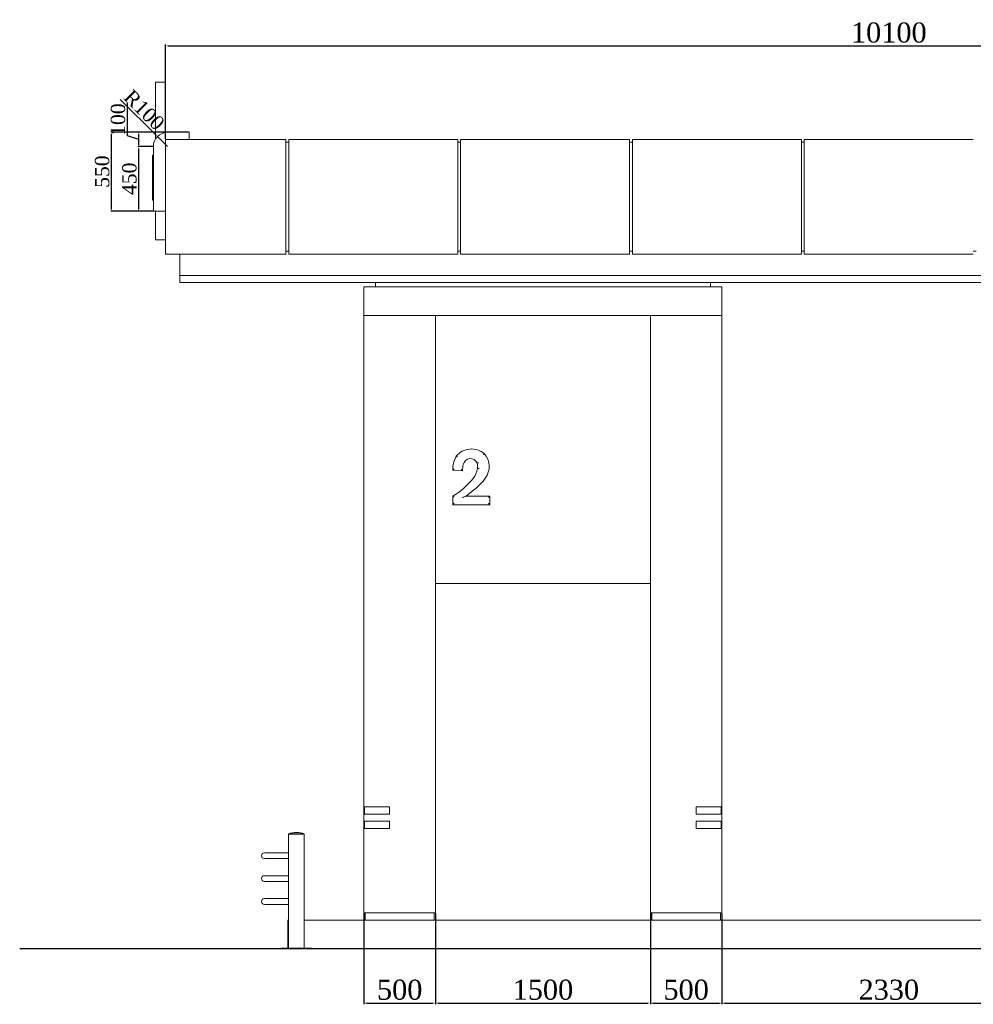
# Model space of a CAD drawing. Header units: feet. Extents: x 1874736 to 1903466, y 4612121 to 4660828.
# Tile 6 of 16: x 1874736 to 1881394, y 4642359 to 4649232. Entities that reach past the tile are written whole.
import ezdxf

# ---------------------------------------------------------------- set-up
doc = ezdxf.new("R2010")
doc.units = ezdxf.units.FT
doc.header["$MEASUREMENT"] = 0
doc.header["$PDMODE"] = 98
doc.header["$PDSIZE"] = 0.3
doc.styles.get("Standard").update_dxf_attribs({"font": 'times.ttf'})
doc.dimstyles.new('ISO-25', dxfattribs={"dimscale": 15, "dimtxt": 20, "dimasz": 2.5, "dimexe": 1.25, "dimexo": 0.625, "dimgap": 3, "dimtad": 1, "dimdec": 0, "dimtxsty": 'Standard', "dimcen": 2.5, "dimadec": 0, "dimazin": 0, "dimtfac": 1, "dimtdec": 0, "dimtmove": 0, "dimatfit": 3, "dimfxl": 1.25, "dimarcsym": 0})

# ---------------------------------------------------------------- blocks, each defined once
blk = doc.blocks.new('*D4988')
at = {"color": 0, "lineweight": -2, "transparency": 16777216}
for p, q in [((1875754.1, 4648400.9), (1875754.1, 4649058.4)), ((1875771.6, 4649049.6), (1885836.6, 4649049.6)), ((1885854.1, 4648400.9), (1885854.1, 4649058.4))]:
    blk.add_line(p, q, dxfattribs=at)
at = {"color": 0, "lineweight": 30, "transparency": 16777216}
for points in [[(1875771.6, 4649052.5), (1875771.6, 4649046.7), (1875754.1, 4649049.6)], [(1885836.6, 4649052.5), (1885836.6, 4649046.7), (1885854.1, 4649049.6)]]:
    blk.add_solid(points, dxfattribs=at)
at = {"layer": 'Defpoints', "color": 0, "lineweight": 30, "transparency": 16777216}
for p in [(1885854.1, 4649049.6), (1875754.1, 4648396.6), (1885854.1, 4648396.6)]:
    blk.add_point(p, dxfattribs=at)
at = {"color": 0, "lineweight": 5, "transparency": 16777216, "insert": (1880804.1, 4649141.6), "char_height": 140, "attachment_point": 5}
blk.add_mtext('10100', dxfattribs=at)
blk = doc.blocks.new('*D5008')
at = {"color": 0, "lineweight": -2, "transparency": 16777216}
for p, q in [((1875916, 4648446.6), (1875371.5, 4648446.6)), ((1875377.8, 4647909.1), (1875377.8, 4648434.1)), ((1875666, 4647896.6), (1875371.5, 4647896.6))]:
    blk.add_line(p, q, dxfattribs=at)
at = {"color": 0, "lineweight": 30, "transparency": 16777216}
for points in [[(1875375.7, 4648434.1), (1875379.9, 4648434.1), (1875377.8, 4648446.6)], [(1875375.7, 4647909.1), (1875379.9, 4647909.1), (1875377.8, 4647896.6)]]:
    blk.add_solid(points, dxfattribs=at)
at = {"layer": 'Defpoints', "color": 0, "lineweight": 30, "transparency": 16777216}
for p in [(1875377.8, 4648446.6), (1875919.1, 4648446.6), (1875669.1, 4647896.6)]:
    blk.add_point(p, dxfattribs=at)
at = {"color": 0, "lineweight": 5, "transparency": 16777216, "insert": (1875311.9, 4648171.6), "char_height": 100, "attachment_point": 5, "rotation": 90}
blk.add_mtext('550', dxfattribs=at)
blk = doc.blocks.new('*D4989')
at = {"color": 0, "lineweight": -2, "transparency": 16777216}
for p, q in [((1875437.5, 4648675.7), (1875689.3, 4648425.8)), ((1875769.1, 4648346.6), (1875698.1, 4648417))]:
    blk.add_line(p, q, dxfattribs=at)
at = {"color": 0, "lineweight": 30, "transparency": 16777216}
blk.add_solid([(1875690.7, 4648427.3), (1875687.8, 4648424.3), (1875698.1, 4648417)], dxfattribs=at)
at = {"layer": 'Defpoints', "color": 0, "lineweight": 30, "transparency": 16777216}
for p in [(1875698.1, 4648417), (1875769.1, 4648346.6)]:
    blk.add_point(p, dxfattribs=at)
at = {"color": 0, "lineweight": 5, "transparency": 16777216, "insert": (1875605.4, 4648601.9), "char_height": 100, "attachment_point": 5, "rotation": 315.2116}
blk.add_mtext('R100', dxfattribs=at)
blk = doc.blocks.new('*D4990')
at = {"color": 0, "lineweight": -2, "transparency": 16777216}
for p, q in [((1875666, 4648346.6), (1875561.9, 4648346.6)), ((1875568.1, 4647909.1), (1875568.1, 4648334.1)), ((1875666, 4647896.6), (1875561.9, 4647896.6))]:
    blk.add_line(p, q, dxfattribs=at)
at = {"color": 0, "lineweight": 30, "transparency": 16777216}
for points in [[(1875566.1, 4648334.1), (1875570.2, 4648334.1), (1875568.1, 4648346.6)], [(1875566.1, 4647909.1), (1875570.2, 4647909.1), (1875568.1, 4647896.6)]]:
    blk.add_solid(points, dxfattribs=at)
at = {"layer": 'Defpoints', "color": 0, "lineweight": 30, "transparency": 16777216}
for p in [(1875568.1, 4648346.6), (1875669.1, 4648346.6), (1875669.1, 4647896.6)]:
    blk.add_point(p, dxfattribs=at)
at = {"color": 0, "lineweight": 5, "transparency": 16777216, "insert": (1875502.3, 4648121.6), "char_height": 100, "attachment_point": 5, "rotation": 90}
blk.add_mtext('450', dxfattribs=at)
blk = doc.blocks.new('*D5009')
at = {"color": 0, "lineweight": -2, "transparency": 16777216}
for p, q in [((1875488.5, 4648420.4), (1875488.5, 4648649.4)), ((1875568.1, 4648396.6), (1875488.5, 4648420.4)), ((1875766, 4648446.6), (1875561.9, 4648446.6)), ((1875568.1, 4648359.1), (1875568.1, 4648434.1)), ((1875666, 4648346.6), (1875561.9, 4648346.6))]:
    blk.add_line(p, q, dxfattribs=at)
at = {"color": 0, "lineweight": 30, "transparency": 16777216}
for points in [[(1875566.1, 4648434.1), (1875570.2, 4648434.1), (1875568.1, 4648446.6)], [(1875566.1, 4648359.1), (1875570.2, 4648359.1), (1875568.1, 4648346.6)]]:
    blk.add_solid(points, dxfattribs=at)
at = {"layer": 'Defpoints', "color": 0, "lineweight": 30, "transparency": 16777216}
for p in [(1875568.1, 4648446.6), (1875769.1, 4648446.6), (1875669.1, 4648346.6)]:
    blk.add_point(p, dxfattribs=at)
at = {"color": 0, "lineweight": 5, "transparency": 16777216, "insert": (1875422.7, 4648534.9), "char_height": 100, "attachment_point": 5, "rotation": 90}
blk.add_mtext('100', dxfattribs=at)
blk = doc.blocks.new('*D5010')
at = {"color": 0, "lineweight": -2, "transparency": 16777216}
for p, q in [((1877139.1, 4642992.2), (1877139.1, 4642359.1)), ((1877639.1, 4642992.2), (1877639.1, 4642359.1)), ((1877156.6, 4642367.8), (1877621.6, 4642367.8))]:
    blk.add_line(p, q, dxfattribs=at)
at = {"color": 0, "lineweight": 30, "transparency": 16777216}
for points in [[(1877156.6, 4642370.7), (1877156.6, 4642364.9), (1877139.1, 4642367.8)], [(1877621.6, 4642370.7), (1877621.6, 4642364.9), (1877639.1, 4642367.8)]]:
    blk.add_solid(points, dxfattribs=at)
at = {"layer": 'Defpoints', "color": 0, "lineweight": 30, "transparency": 16777216}
for p in [(1877139.1, 4642996.6), (1877639.1, 4642996.6), (1877639.1, 4642367.8)]:
    blk.add_point(p, dxfattribs=at)
at = {"color": 0, "lineweight": 5, "transparency": 16777216, "insert": (1877389.1, 4642460), "char_height": 140, "attachment_point": 5}
blk.add_mtext('500', dxfattribs=at)
blk = doc.blocks.new('*D5011')
at = {"color": 0, "lineweight": -2, "transparency": 16777216}
for p, q in [((1877639.1, 4642992.2), (1877639.1, 4642359.1)), ((1879139.1, 4642992.2), (1879139.1, 4642359.1)), ((1877656.6, 4642367.8), (1879121.6, 4642367.8))]:
    blk.add_line(p, q, dxfattribs=at)
at = {"color": 0, "lineweight": 5, "transparency": 16777216}
for points in [[(1877656.6, 4642370.7), (1877656.6, 4642364.9), (1877639.1, 4642367.8)], [(1879121.6, 4642370.7), (1879121.6, 4642364.9), (1879139.1, 4642367.8)]]:
    blk.add_solid(points, dxfattribs=at)
at = {"layer": 'Defpoints', "color": 0, "lineweight": 5, "transparency": 16777216}
for p in [(1877639.1, 4642996.6), (1879139.1, 4642996.6), (1879139.1, 4642367.8)]:
    blk.add_point(p, dxfattribs=at)
at = {"color": 0, "lineweight": 5, "transparency": 16777216, "insert": (1878389.1, 4642460), "char_height": 140, "attachment_point": 5}
blk.add_mtext('1500', dxfattribs=at)
blk = doc.blocks.new('*D5012')
at = {"color": 0, "lineweight": -2, "transparency": 16777216}
for p, q in [((1879139.1, 4642992.2), (1879139.1, 4642359.1)), ((1879639.1, 4642992.2), (1879639.1, 4642359.1)), ((1879156.6, 4642367.8), (1879621.6, 4642367.8))]:
    blk.add_line(p, q, dxfattribs=at)
at = {"color": 0, "lineweight": 5, "transparency": 16777216}
for points in [[(1879156.6, 4642370.7), (1879156.6, 4642364.9), (1879139.1, 4642367.8)], [(1879621.6, 4642370.7), (1879621.6, 4642364.9), (1879639.1, 4642367.8)]]:
    blk.add_solid(points, dxfattribs=at)
at = {"layer": 'Defpoints', "color": 0, "lineweight": 5, "transparency": 16777216}
for p in [(1879139.1, 4642996.6), (1879639.1, 4642996.6), (1879639.1, 4642367.8)]:
    blk.add_point(p, dxfattribs=at)
at = {"color": 0, "lineweight": 5, "transparency": 16777216, "insert": (1879389.1, 4642460), "char_height": 140, "attachment_point": 5}
blk.add_mtext('500', dxfattribs=at)
blk = doc.blocks.new('*D5013')
at = {"color": 0, "lineweight": -2, "transparency": 16777216}
for p, q in [((1879639.1, 4642992.2), (1879639.1, 4642359.1)), ((1881969.1, 4642992.2), (1881969.1, 4642359.1)), ((1879656.6, 4642367.8), (1881951.6, 4642367.8))]:
    blk.add_line(p, q, dxfattribs=at)
at = {"color": 0, "lineweight": 5, "transparency": 16777216}
for points in [[(1879656.6, 4642370.7), (1879656.6, 4642364.9), (1879639.1, 4642367.8)], [(1881951.6, 4642370.7), (1881951.6, 4642364.9), (1881969.1, 4642367.8)]]:
    blk.add_solid(points, dxfattribs=at)
at = {"layer": 'Defpoints', "color": 0, "lineweight": 5, "transparency": 16777216}
for p in [(1879639.1, 4642996.6), (1881969.1, 4642996.6), (1881969.1, 4642367.8)]:
    blk.add_point(p, dxfattribs=at)
at = {"color": 0, "lineweight": 5, "transparency": 16777216, "insert": (1880804.1, 4642460), "char_height": 140, "attachment_point": 5}
blk.add_mtext('2330', dxfattribs=at)

msp = doc.modelspace()

# ---------------------------------------------------------------- linework, layer by layer
at = {"color": 0, "linetype": 'Continuous', "lineweight": 0, "extrusion": (0, 1, 0)}
for p, q in [((1875754.1, 4648796.6, -26089.3), (1875684.1, 4648796.6, -26089.3)), ((1875769.1, 4648446.6, -26089.3), (1875919.1, 4648446.6, -26089.3)), ((1875919.1, 4648446.6, -26089.3), (1875919.1, 4648396.6, -26089.3)), ((1875669.1, 4647955.1, -26089.3), (1875669.1, 4648346.6, -26089.3)), ((1876594.1, 4648396.6, -26089.3), (1875754.1, 4648396.6, -26089.3)), ((1875754.1, 4648396.6, -26089.3), (1875754.1, 4647596.6, -26089.3)), ((1876594.1, 4647596.6, -26089.3), (1876594.1, 4648396.6, -26089.3)), ((1876614.1, 4648376.6, -26089.3), (1876594.1, 4648376.6, -26089.3)), ((1876614.1, 4648396.6, -26089.3), (1876614.1, 4647596.6, -26089.3)), ((1877794.1, 4648396.6, -26089.3), (1876614.1, 4648396.6, -26089.3)), ((1877794.1, 4647596.6, -26089.3), (1877794.1, 4648396.6, -26089.3)), ((1877814.1, 4648376.6, -26089.3), (1877794.1, 4648376.6, -26089.3)), ((1877814.1, 4648396.6, -26089.3), (1877814.1, 4647596.6, -26089.3)), ((1878994.1, 4648396.6, -26089.3), (1877814.1, 4648396.6, -26089.3)), ((1878994.1, 4647596.6, -26089.3), (1878994.1, 4648396.6, -26089.3)), ((1879014.1, 4648376.6, -26089.3), (1878994.1, 4648376.6, -26089.3)), ((1879014.1, 4648396.6, -26089.3), (1879014.1, 4647596.6, -26089.3)), ((1880194.1, 4648396.6, -26089.3), (1879014.1, 4648396.6, -26089.3)), ((1880194.1, 4647596.6, -26089.3), (1880194.1, 4648396.6, -26089.3)), ((1880214.1, 4648376.6, -26089.3), (1880194.1, 4648376.6, -26089.3)), ((1880214.1, 4648396.6, -26089.3), (1880214.1, 4647596.6, -26089.3)), ((1881394.1, 4648396.6, -26089.3), (1880214.1, 4648396.6, -26089.3)), ((1875664.1, 4648284.7, -26089.3), (1875664.1, 4648286.7, -26089.3)), ((1875669.1, 4648286.7, -26089.3), (1875664.1, 4648286.7, -26089.3)), ((1875664.1, 4648277.9, -26089.3), (1875664.1, 4648284.7, -26089.3)), ((1875669.1, 4648284.7, -26089.3), (1875664.1, 4648284.7, -26089.3)), ((1875664.1, 4648266.1, -26089.3), (1875664.1, 4648277.9, -26089.3)), ((1875669.1, 4648277.9, -26089.3), (1875664.1, 4648277.9, -26089.3)), ((1875664.1, 4648264.7, -26089.3), (1875664.1, 4648266.1, -26089.3)), ((1875664.1, 4648248.5, -26089.3), (1875664.1, 4648264.7, -26089.3)), ((1875669.1, 4648264.7, -26089.3), (1875664.1, 4648264.7, -26089.3)), ((1875664.1, 4648228, -26089.3), (1875664.1, 4648248.5, -26089.3)), ((1875669.1, 4648248.5, -26089.3), (1875664.1, 4648248.5, -26089.3)), ((1875664.1, 4648203.5, -26089.3), (1875664.1, 4648228, -26089.3)), ((1875669.1, 4648228, -26089.3), (1875664.1, 4648228, -26089.3)), ((1875664.1, 4648198.6, -26089.3), (1875664.1, 4648203.5, -26089.3)), ((1875669.1, 4648203.5, -26089.3), (1875664.1, 4648203.5, -26089.3)), ((1875664.1, 4648177.1, -26089.3), (1875664.1, 4648198.6, -26089.3)), ((1875669.1, 4648198.6, -26089.3), (1875664.1, 4648198.6, -26089.3)), ((1875664.1, 4648168.3, -26089.3), (1875664.1, 4648177.1, -26089.3)), ((1875669.1, 4648177.1, -26089.3), (1875664.1, 4648177.1, -26089.3)), ((1875664.1, 4648143.3, -26089.3), (1875664.1, 4648168.3, -26089.3)), ((1875664.1, 4647979.4, -26089.3), (1875664.1, 4648143.3, -26089.3)), ((1875669.1, 4648143.3, -26089.3), (1875664.1, 4648143.3, -26089.3)), ((1875664.1, 4647973, -26089.3), (1875664.1, 4647979.4, -26089.3)), ((1875669.1, 4647979.4, -26089.3), (1875664.1, 4647979.4, -26089.3)), ((1875664.1, 4647971.6, -26089.3), (1875664.1, 4647973, -26089.3)), ((1875669.1, 4647973, -26089.3), (1875664.1, 4647973, -26089.3)), ((1875669.1, 4647971.6, -26089.3), (1875664.1, 4647971.6, -26089.3)), ((1875669.1, 4647955.1, -26089.3), (1875669.1, 4647896.6, -26089.3)), ((1875669.1, 4647896.6, -26089.3), (1875754.1, 4647896.6, -26089.3)), ((1875684.1, 4647896.6, -26089.3), (1875684.1, 4647895.6, -26089.3)), ((1875754.1, 4647895.6, -26089.3), (1875684.1, 4647895.6, -26089.3)), ((1875684.1, 4647696.6, -26089.3), (1875684.1, 4647895.6, -26089.3)), ((1875754.1, 4647696.6, -26089.3), (1875684.1, 4647696.6, -26089.3)), ((1875684.1, 4647696.4, -26089.3), (1875684.1, 4647696.6, -26089.3)), ((1875684.1, 4647695.4, -26089.3), (1875684.1, 4647696.4, -26089.3)), ((1875684.1, 4647695.2, -26089.3), (1875684.1, 4647695.4, -26089.3)), ((1875754.1, 4647695.2, -26089.3), (1875684.1, 4647695.2, -26089.3)), ((1875754.1, 4647695.2, -26089.3), (1875684.1, 4647695.2, -26089.3)), ((1875754.1, 4647596.6, -26089.3), (1876594.1, 4647596.6, -26089.3)), ((1875854.1, 4647446.6, -26089.3), (1875854.1, 4647596.6, -26089.3)), ((1876614.1, 4647616.6, -26089.3), (1876594.1, 4647616.6, -26089.3)), ((1876614.1, 4647596.6, -26089.3), (1877794.1, 4647596.6, -26089.3)), ((1877814.1, 4647616.6, -26089.3), (1877794.1, 4647616.6, -26089.3)), ((1877814.1, 4647596.6, -26089.3), (1878994.1, 4647596.6, -26089.3)), ((1879014.1, 4647616.6, -26089.3), (1878994.1, 4647616.6, -26089.3)), ((1879014.1, 4647596.6, -26089.3), (1880194.1, 4647596.6, -26089.3)), ((1880214.1, 4647616.6, -26089.3), (1880194.1, 4647616.6, -26089.3)), ((1880214.1, 4647596.6, -26089.3), (1881394.1, 4647596.6, -26089.3)), ((1881414.1, 4647616.6, -26089.3), (1881394.1, 4647616.6, -26089.3)), ((1885754.1, 4647446.6, -26089.3), (1875854.1, 4647446.6, -26089.3)), ((1885754.1, 4647446.6, -26089.3), (1875854.1, 4647446.6, -26089.3)), ((1875854.1, 4647446.6, -26089.3), (1875854.1, 4647396.6, -26089.3)), ((1885754.1, 4647396.6, -26089.3), (1875854.1, 4647396.6, -26089.3)), ((1877219.1, 4647366.6, -26089.3), (1877219.1, 4647396.6, -26089.3)), ((1879559.1, 4647366.6, -26089.3), (1879559.1, 4647396.6, -26089.3)), ((1877139.1, 4647366.6, -26089.3), (1877139.1, 4647166.6, -26089.3)), ((1879639.1, 4647366.6, -26089.3), (1877139.1, 4647366.6, -26089.3)), ((1879639.1, 4647366.6, -26089.3), (1879639.1, 4647166.6, -26089.3)), ((1877139.1, 4646746.6, -26089.3), (1877139.1, 4647166.6, -26089.3)), ((1879639.1, 4647166.6, -26089.3), (1877139.1, 4647166.6, -26089.3)), ((1877639.1, 4647166.6, -26089.3), (1877639.1, 4646746.6, -26089.3)), ((1879139.1, 4646746.6, -26089.3), (1879139.1, 4647166.6, -26089.3)), ((1879639.1, 4647166.6, -26089.3), (1879639.1, 4646746.6, -26089.3)), ((1877139.1, 4646746.6, -26089.3), (1877139.1, 4643736.6, -26089.3)), ((1877639.1, 4646746.6, -26089.3), (1877639.1, 4642996.6, -26089.3)), ((1879139.1, 4642996.6, -26089.3), (1879139.1, 4646746.6, -26089.3)), ((1879639.1, 4646746.6, -26089.3), (1879639.1, 4643736.6, -26089.3)), ((1877759.9, 4646087.6, -26089.3), (1877828.4, 4646082.5, -26089.3)), ((1877759.9, 4645906.1, -26089.3), (1877759.9, 4645846.6, -26089.3)), ((1878018.3, 4645906.1, -26089.3), (1877853.4, 4645906.1, -26089.3)), ((1878018.3, 4645906.1, -26089.3), (1878008.3, 4645896.1, -26089.3)), ((1878018.3, 4645846.6, -26089.3), (1878018.3, 4645906.1, -26089.3)), ((1877759.9, 4645846.6, -26089.3), (1877769.9, 4645856.6, -26089.3)), ((1877759.9, 4645846.6, -26089.3), (1878018.3, 4645846.6, -26089.3)), ((1878018.3, 4645846.6, -26089.3), (1878008.3, 4645856.6, -26089.3)), ((1879139.1, 4645296.6, -26089.3), (1877639.1, 4645296.6, -26089.3)), ((1877139.1, 4643736.6, -26089.3), (1877139.1, 4643686.6, -26089.3)), ((1877319.1, 4643736.6, -26089.3), (1877139.1, 4643736.6, -26089.3)), ((1877144.1, 4643736.6, -26089.3), (1877144.1, 4643686.6, -26089.3)), ((1877319.1, 4643686.6, -26089.3), (1877319.1, 4643736.6, -26089.3)), ((1879639.1, 4643736.6, -26089.3), (1879459.1, 4643736.6, -26089.3)), ((1879459.1, 4643686.6, -26089.3), (1879459.1, 4643736.6, -26089.3)), ((1879634.1, 4643736.6, -26089.3), (1879634.1, 4643686.6, -26089.3)), ((1879639.1, 4643686.6, -26089.3), (1879639.1, 4643736.6, -26089.3)), ((1877139.1, 4643686.6, -26089.3), (1877319.1, 4643686.6, -26089.3)), ((1877139.1, 4643686.6, -26089.3), (1877139.1, 4643636.6, -26089.3)), ((1879459.1, 4643686.6, -26089.3), (1879639.1, 4643686.6, -26089.3)), ((1879639.1, 4643686.6, -26089.3), (1879639.1, 4643636.6, -26089.3)), ((1877139.1, 4643636.6, -26089.3), (1877139.1, 4643586.6, -26089.3)), ((1877319.1, 4643636.6, -26089.3), (1877139.1, 4643636.6, -26089.3)), ((1877144.1, 4643636.6, -26089.3), (1877144.1, 4643586.6, -26089.3)), ((1877319.1, 4643586.6, -26089.3), (1877319.1, 4643636.6, -26089.3)), ((1879639.1, 4643636.6, -26089.3), (1879459.1, 4643636.6, -26089.3)), ((1879459.1, 4643636.6, -26089.3), (1879459.1, 4643586.6, -26089.3)), ((1879634.1, 4643636.6, -26089.3), (1879634.1, 4643586.6, -26089.3)), ((1879639.1, 4643586.6, -26089.3), (1879639.1, 4643636.6, -26089.3)), ((1876723.2, 4643549.6, -26089.3), (1876613.2, 4643549.6, -26089.3)), ((1876613.2, 4643548.6, -26089.3), (1876613.2, 4643549.6, -26089.3)), ((1876723.2, 4643548.6, -26089.3), (1876613.2, 4643548.6, -26089.3)), ((1876707.1, 4643546.6, -26089.3), (1876613.2, 4643546.6, -26089.3)), ((1876613.2, 4642751.6, -26089.3), (1876613.2, 4643546.6, -26089.3)), ((1876616.2, 4643546.6, -26089.3), (1876616.2, 4643548.6, -26089.3)), ((1876723.2, 4643546.6, -26089.3), (1876707.1, 4643546.6, -26089.3)), ((1876720.2, 4643546.6, -26089.3), (1876720.2, 4643548.6, -26089.3)), ((1876723.2, 4643548.6, -26089.3), (1876723.2, 4643549.6, -26089.3)), ((1876723.2, 4642751.6, -26089.3), (1876723.2, 4643546.6, -26089.3)), ((1877139.1, 4643586.6, -26089.3), (1877319.1, 4643586.6, -26089.3)), ((1877139.1, 4643586.6, -26089.3), (1877139.1, 4642996.6, -26089.3)), ((1879459.1, 4643586.6, -26089.3), (1879639.1, 4643586.6, -26089.3)), ((1879639.1, 4643586.6, -26089.3), (1879639.1, 4642996.6, -26089.3)), ((1876613.2, 4643416.6, -26089.3), (1876444.1, 4643416.6, -26089.3)), ((1876444.1, 4643376.6, -26089.3), (1876613.2, 4643376.6, -26089.3)), ((1876613.2, 4643256.6, -26089.3), (1876444.1, 4643256.6, -26089.3)), ((1876444.1, 4643216.6, -26089.3), (1876613.2, 4643216.6, -26089.3)), ((1876613.2, 4643096.6, -26089.3), (1876444.1, 4643096.6, -26089.3)), ((1876444.1, 4643056.6, -26089.3), (1876613.2, 4643056.6, -26089.3)), ((1877639.1, 4642996.6, -26089.3), (1877139.1, 4642996.6, -26089.3)), ((1877149.1, 4642946.6, -26089.3), (1877149.1, 4642996.6, -26089.3)), ((1877629.1, 4642946.6, -26089.3), (1877629.1, 4642996.6, -26089.3)), ((1879639.1, 4642996.6, -26089.3), (1879139.1, 4642996.6, -26089.3)), ((1879149.1, 4642946.6, -26089.3), (1879149.1, 4642996.6, -26089.3)), ((1879629.1, 4642946.6, -26089.3), (1879629.1, 4642996.6, -26089.3)), ((1876609.1, 4642946.6, -26089.3), (1876613.2, 4642946.6, -26089.3)), ((1876609.1, 4642946.6, -26089.3), (1876609.1, 4642751.6, -26089.3)), ((1876723.2, 4642946.6, -26089.3), (1877209.1, 4642946.6, -26089.3)), ((1884399.1, 4642946.6, -26089.3), (1877209.1, 4642946.6, -26089.3)), ((1876563.2, 4642751.6, -26089.3), (1876773.2, 4642751.6, -26089.3)), ((1876563.2, 4642751.6, -26089.3), (1876563.2, 4642746.6, -26089.3)), ((1876773.2, 4642751.6, -26089.3), (1876773.2, 4642746.6, -26089.3))]:
    msp.add_line(p, q, dxfattribs=at)
at = {"color": 0, "linetype": 'Continuous', "lineweight": 30, "extrusion": (0, 1, 0)}
msp.add_line((1896345.9, 4642746.6, -26089.3), (1874736, 4642746.6, -26089.3), dxfattribs=at)
at = {"color": 0, "linetype": 'Continuous', "lineweight": 0, "extrusion": (0, 0, -1)}
for centre, radius, start, end in [((-1875769.1, 4648346.6, 26089.3), 100, 0, 90), ((-1877883.3, 4646117.4, 26089.3), 51.2, 10.06615, 157.21223), ((-1877729.7, 4646102.9, 26089.3), 203.8, 170.29717, 181.05271), ((-1878057.2, 4646081.3, 26089.3), 228.8, 0.3053, 11.36427), ((-1877785.1, 4646124.9, 26089.3), 150.5, 189.86503, 219.41829), ((-1877463.4, 4646389.4, 26089.3), 567, 219.41829, 238.46732), ((-1879105.2, 4644421.2, 26089.3), 1942.1, 49.86976, 51.89056), ((-1876668.2, 4643372.9, 26089.3), 185, 72.70466, 107.29534), ((-1876444.1, 4643396.6, 26089.3), 20, 270, 90), ((-1876444.1, 4643236.6, 26089.3), 20, 270, 90), ((-1876444.1, 4643076.6, 26089.3), 20, 270, 90)]:
    msp.add_arc(centre, radius, start, end, dxfattribs=at)
at = {"color": 0, "linetype": 'Continuous', "lineweight": 0}
for centre, radius, start, end in [((1877891.1, 4646097.4, -26089.3), 138.1, 50.18764, 140.50652), ((1877877.1, 4646113.1, -26089.3), 136.7, 323.24929, 41.434), ((1877956.8, 4646089.8, -26089.3), 196.9, 151.01694, 180.64552), ((1877638.2, 4646291.4, -26089.3), 434.8, 308.10944, 323.24929)]:
    msp.add_arc(centre, radius, start, end, dxfattribs=at)
for points, knots in [([(1875684.1, 4648793.4, -26089.3), (1875684.1, 4648794.5, -26089.3), (1875684.1, 4648795.3, -26089.3), (1875684.1, 4648796.3, -26089.3), (1875684.1, 4648796.6, -26089.3), (1875684.1, 4648796.6, -26089.3)], [-54.744503, -54.744503, -54.744503, -54.744503, -48.562111, -48.562111, -42.882569, -42.882569, -42.882569, -42.882569]), ([(1875684.1, 4648399.2, -26089.3), (1875684.1, 4648445.7, -26089.3), (1875684.1, 4648493, -26089.3), (1875684.1, 4648590.6, -26089.3), (1875684.1, 4648639.7, -26089.3), (1875684.1, 4648727.2, -26089.3), (1875684.1, 4648764.6, -26089.3), (1875684.1, 4648793.4, -26089.3)], [-460.99397, -460.99397, -460.99397, -460.99397, -320.159213, -320.159213, -160.929472, -160.929472, 0, 0, 0, 0]), ([(1877972.5, 4646196.3, -26089.3), (1877972.5, 4646196.3, -26089.3), (1877972.5, 4646196.3, -26089.3), (1877973, 4646196.8, -26089.3), (1877973.5, 4646197.3, -26089.3), (1877974.4, 4646198.2, -26089.3), (1877974.9, 4646198.7, -26089.3), (1877976.1, 4646200, -26089.3), (1877976.9, 4646200.8, -26089.3), (1877978.2, 4646202.1, -26089.3), (1877978.7, 4646202.6, -26089.3), (1877979.4, 4646203.3, -26089.3), (1877979.5, 4646203.5, -26089.3), (1877979.5, 4646203.5, -26089.3)], [-0.004885, -0.004885, -0.004885, -0.004885, 0, 0, 2.028931, 2.028931, 4.057169, 4.057169, 7.971161, 7.971161, 11.873196, 11.873196, 15.769439, 15.769439, 15.769439, 15.769439]), ([(1877792.9, 4646179.6, -26089.3), (1877792.9, 4646179.6, -26089.3), (1877792.9, 4646179.6, -26089.3), (1877792.3, 4646180, -26089.3), (1877791.8, 4646180.4, -26089.3), (1877790.7, 4646181.1, -26089.3), (1877790.1, 4646181.5, -26089.3), (1877788.6, 4646182.5, -26089.3), (1877787.7, 4646183.1, -26089.3), (1877786.2, 4646184.2, -26089.3), (1877785.6, 4646184.6, -26089.3), (1877784.8, 4646185.1, -26089.3), (1877784.6, 4646185.3, -26089.3), (1877784.6, 4646185.3, -26089.3)], [-0.004644, -0.004644, -0.004644, -0.004644, 0, 0, 2.036271, 2.036271, 4.071595, 4.071595, 7.988919, 7.988919, 11.889031, 11.889031, 15.780757, 15.780757, 15.780757, 15.780757]), ([(1877940.2, 4646140, -26089.3), (1877940.2, 4646140, -26089.3), (1877940.2, 4646140, -26089.3), (1877939, 4646139.7, -26089.3), (1877937.7, 4646139.3, -26089.3), (1877935.4, 4646138.6, -26089.3), (1877934.3, 4646138.3, -26089.3), (1877932.5, 4646137.8, -26089.3), (1877931.8, 4646137.6, -26089.3), (1877930.8, 4646137.3, -26089.3), (1877930.6, 4646137.2, -26089.3), (1877930.6, 4646137.2, -26089.3), (1877930.6, 4646137.2, -26089.3), (1877930.6, 4646137.2, -26089.3)], [-31.594085, -31.594085, -31.594085, -31.594085, -31.589138, -31.589138, -27.642527, -27.642527, -23.702952, -23.702952, -19.785867, -19.785867, -15.893422, -15.893422, -15.790203, -15.790203, -15.790203, -15.790203]), ([(1877770.1, 4646096.9, -26089.3), (1877770, 4646096.9, -26089.3), (1877770, 4646096.9, -26089.3), (1877769, 4646095.9, -26089.3), (1877767.9, 4646095, -26089.3), (1877766, 4646093.2, -26089.3), (1877765, 4646092.3, -26089.3), (1877763.2, 4646090.7, -26089.3), (1877762.3, 4646089.9, -26089.3), (1877761.1, 4646088.7, -26089.3), (1877760.6, 4646088.3, -26089.3), (1877760.1, 4646087.7, -26089.3), (1877759.9, 4646087.6, -26089.3), (1877759.9, 4646087.6, -26089.3)], [-18.685352, -18.685352, -18.685352, -18.685352, -18.679204, -18.679204, -14.480478, -14.480478, -10.480986, -10.480986, -6.212314, -6.212314, -2.92001, -2.92001, 0, 0, 0, 0]), ([(1877818.7, 4646093.2, -26089.3), (1877818.7, 4646093.2, -26089.3), (1877818.7, 4646093.2, -26089.3), (1877819.8, 4646092.1, -26089.3), (1877820.8, 4646090.9, -26089.3), (1877822.8, 4646088.6, -26089.3), (1877823.8, 4646087.6, -26089.3), (1877825.5, 4646085.7, -26089.3), (1877826.3, 4646084.8, -26089.3), (1877827.4, 4646083.6, -26089.3), (1877827.8, 4646083.2, -26089.3), (1877828.3, 4646082.6, -26089.3), (1877828.4, 4646082.5, -26089.3), (1877828.4, 4646082.5, -26089.3)], [-0.006372, -0.006372, -0.006372, -0.006372, 0, 0, 4.727672, 4.727672, 9.236807, 9.236807, 13.54944, 13.54944, 16.70931, 16.70931, 19.446445, 19.446445, 19.446445, 19.446445]), ([(1877943.4, 4646098.2, -26089.3), (1877943.4, 4646098.2, -26089.3), (1877943.4, 4646098.2, -26089.3), (1877942.1, 4646098.3, -26089.3), (1877940.8, 4646098.4, -26089.3), (1877938.4, 4646098.7, -26089.3), (1877937.3, 4646098.8, -26089.3), (1877935.5, 4646098.9, -26089.3), (1877934.7, 4646099, -26089.3), (1877933.7, 4646099.1, -26089.3), (1877933.5, 4646099.1, -26089.3), (1877933.4, 4646099.1, -26089.3), (1877933.4, 4646099.1, -26089.3), (1877933.4, 4646099.1, -26089.3)], [-31.545995, -31.545995, -31.545995, -31.545995, -31.541174, -31.541174, -27.614518, -27.614518, -23.692402, -23.692402, -19.781416, -19.781416, -15.881545, -15.881545, -15.766249, -15.766249, -15.766249, -15.766249]), ([(1877769.9, 4645900.5, -26089.3), (1877769.9, 4645900.5, -26089.3), (1877769.9, 4645900.5, -26089.3), (1877769.1, 4645901, -26089.3), (1877768.3, 4645901.5, -26089.3), (1877766.7, 4645902.3, -26089.3), (1877765.9, 4645902.8, -26089.3), (1877764.1, 4645903.8, -26089.3), (1877763.1, 4645904.4, -26089.3), (1877761.5, 4645905.2, -26089.3), (1877760.9, 4645905.6, -26089.3), (1877760.1, 4645906, -26089.3), (1877759.9, 4645906.1, -26089.3), (1877759.9, 4645906.1, -26089.3)], [-16.858102, -16.858102, -16.858102, -16.858102, -16.85301, -16.85301, -14.038565, -14.038565, -11.259423, -11.259423, -7.093144, -7.093144, -3.43455, -3.43455, 0, 0, 0, 0]), ([(1877826.3, 4645896.1, -26089.3), (1877826.3, 4645896.1, -26089.3), (1877826.3, 4645896.1, -26089.3), (1877833.9, 4645898.9, -26089.3), (1877841.2, 4645901.6, -26089.3), (1877848.2, 4645904.2, -26089.3), (1877849.8, 4645904.8, -26089.3), (1877851.6, 4645905.4, -26089.3), (1877852.2, 4645905.7, -26089.3), (1877852.9, 4645905.9, -26089.3), (1877853.1, 4645906, -26089.3), (1877853.4, 4645906.1, -26089.3), (1877853.4, 4645906.1, -26089.3), (1877853.4, 4645906.1, -26089.3)], [-68.280089, -68.280089, -68.280089, -68.280089, -68.271306, -68.271306, -50.533968, -50.533968, -44.134454, -44.134454, -40.647386, -40.647386, -38.459641, -38.459641, -37.085933, -37.085933, -37.085933, -37.085933])]:
    msp.add_open_spline(points, degree=3, knots=knots, dxfattribs=at)
for points, weights in [([(1875754.1, 4648793.4, -26089.3), (1875754.1, 4648796.6, -26089.3), (1875754.1, 4648796.6, -26089.3)], [1, 0.914521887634, 0.903578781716]), ([(1875754.1, 4648445.4, -26089.3), (1875754.1, 4648672, -26089.3), (1875754.1, 4648793.4, -26089.3)], [0.964023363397, 0.85711235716, 1])]:
    msp.add_rational_spline(points, weights, degree=2, dxfattribs=at)
msp.add_open_spline([(1875684.1, 4647695.2, -26089.3), (1875684.1, 4647695.2, -26089.3), (1875684.1, 4647695.2, -26089.3), (1875684.1, 4647695.2, -26089.3)], degree=3, dxfattribs=at)

# ---------------------------------------------------------------- dimensions: what is measured, and where the dimension line sits
at = {"color": 1, "lineweight": 5}
for base, p1, p2, picture, middle in [((1885854.1, 4649049.6, -26089.3), (1875754.1, 4648396.6, -26089.3), (1885854.1, 4648396.6, -26089.3), '*D4988', (1880804.1, 4649141.6, -26089.3)), ((1877639.1, 4642367.8, -26089.3), (1877139.1, 4642996.6, -26089.3), (1877639.1, 4642996.6, -26089.3), '*D5010', (1877389.1, 4642460, -26089.3)), ((1879139.1, 4642367.8, -26089.3), (1877639.1, 4642996.6, -26089.3), (1879139.1, 4642996.6, -26089.3), '*D5011', (1878389.1, 4642460, -26089.3)), ((1879639.1, 4642367.8, -26089.3), (1879139.1, 4642996.6, -26089.3), (1879639.1, 4642996.6, -26089.3), '*D5012', (1879389.1, 4642460, -26089.3)), ((1881969.1, 4642367.8, -26089.3), (1879639.1, 4642996.6, -26089.3), (1881969.1, 4642996.6, -26089.3), '*D5013', (1880804.1, 4642460, -26089.3))]:
    dim = msp.add_linear_dim(base=base, p1=p1, p2=p2, dimstyle='ISO-25', override={"dimscale": 7, "dimtmove": 1}, dxfattribs=at)
    dim.commit()
    dim.dimension.update_dxf_attribs({"geometry": picture, "text_midpoint": middle})
dim = msp.add_radius_dim(center=(1875769.1, 4648346.6, -26089.3), mpoint=(1875698.1, 4648417, -26089.3), dimstyle='ISO-25', override={"dimscale": 5, "dimtmove": 1}, dxfattribs=at)
dim.commit()
dim.dimension.update_dxf_attribs({"geometry": '*D4989', "text_midpoint": (1875605.4, 4648601.9, -26089.3)})
for base, p1, p2, picture, middle in [((1875568.1, 4648446.6, -26089.3), (1875669.1, 4648346.6, -26089.3), (1875769.1, 4648446.6, -26089.3), '*D5009', (1875422.7, 4648435.4, -26089.3)), ((1875377.8, 4648446.6, -26089.3), (1875669.1, 4647896.6, -26089.3), (1875919.1, 4648446.6, -26089.3), '*D5008', (1875311.9, 4648171.6, -26089.3)), ((1875568.1, 4648346.6, -26089.3), (1875669.1, 4647896.6, -26089.3), (1875669.1, 4648346.6, -26089.3), '*D4990', (1875502.3, 4648121.6, -26089.3))]:
    dim = msp.add_linear_dim(base=base, p1=p1, p2=p2, angle=90, dimstyle='ISO-25', override={"dimscale": 5, "dimtmove": 1}, dxfattribs=at)
    dim.commit()
    dim.dimension.update_dxf_attribs({"geometry": picture, "text_midpoint": middle})

doc.saveas('drawing.dxf')
